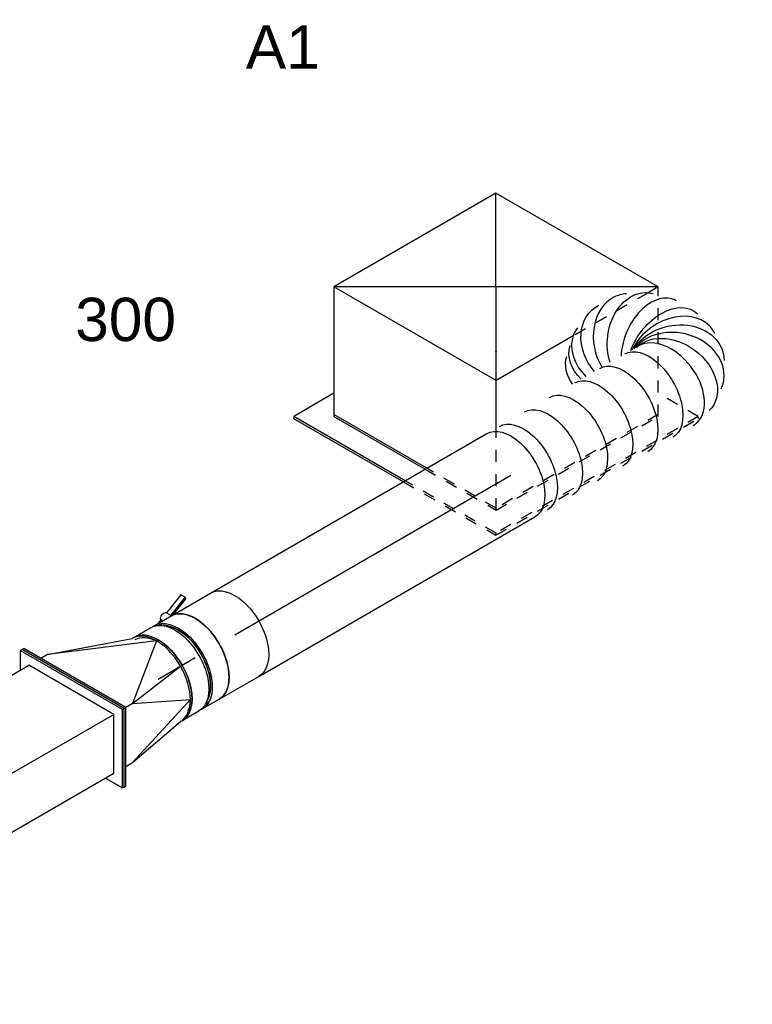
# Model space of a CAD drawing. Extents: x -132501 to 411300, y -42818 to 427495.
# Tile 146 of 256: x 10971 to 12494, y 71892 to 73939. Entities that reach past the tile are written whole.
import ezdxf
from ezdxf.enums import TextEntityAlignment as Align

# ---------------------------------------------------------------- set-up
doc = ezdxf.new("R2010")
doc.units = 0
doc.header["$LTSCALE"] = 50
doc.linetypes.add('CENTER2', pattern=[28.575, 19.05, -3.175, 3.175, -3.175])
doc.linetypes.add('STREEPJES', pattern=[0.1, 0.05, -0.05])
doc.layers.get('0').update_dxf_attribs({"linetype": 'CONTINUOUS'})
for name, color, linetype in [('WL570---_TOEVOER', 3, 'CONTINUOUS'), ('WL570---_TOEVOER_HL', 8, 'CONTINUOUS'), ('WL570---_TOEVOER_RST', 2, 'CONTINUOUS'), ('WL570---_TOEVOER_RST_HL', 1, 'CONTINUOUS'), ('WM570---_TOEVOER_PR', 1, 'CONTINUOUS'), ('WM570---_TOEVOER_RST_PR', 1, 'CONTINUOUS')]:
    doc.layers.add(name, color=color, linetype=linetype)
doc.styles.add('BURO-018', font='ARIAL.TTF', dxfattribs={"height": 63})

# ---------------------------------------------------------------- blocks, each defined once
blk = doc.blocks.new('*U1700')
at = {"color": 0, "ltscale": 10, "extrusion": (1.37781e-16, -7.95482e-17, -1)}
for centre, major_axis, ratio, start_param, end_param in [((338.3, 114.7, 2302.6), (17.4, -99.3), 0.809001, 1.564287, 3.3164), ((378.7, 104, 2302.6), (59.1, 81.4), 0.748878, 4.170824, 6.409244), ((309.2, 98.2, 2302.6), (67.7, -73.6), 0.726695, 2.180432, 3.141593), ((291.7, 82, 2302.6), (67.7, -73.6), 0.726695, 2.364499, 3.141593), ((409.3, 63.5, 2302.6), (92.8, 38.5), 0.646887, 4.248125, 6.368145), ((412.8, 28.2, 2302.6), (-96.1, 30.4), 0.803023, 0.669749, 3.317032), ((391.3, 5, 2302.6), (42.6, -91.2), 0.750739, 3.294741, 6.415485), ((0, 0, 2302.6), (0, 100), 0.57735, 0, 3.141593), ((30.1, 0, 2302.6), (0, 100), 0.57735, 0, 3.141593), ((90.4, 0, 2302.6), (0, 100), 0.57735, 0, 3.141593), ((150.6, 0, 2302.6), (0, 100), 0.57735, 0, 3.141593), ((210.9, 0, 2302.6), (0, 100), 0.57735, 0, 3.141593), ((271.2, 0, 2302.6), (0, 100), 0.57735, 0, 3.141593), ((331.4, 0, 2302.6), (0, 100), 0.57735, 0, 3.141593)]:
    blk.add_ellipse(centre, major_axis=major_axis, ratio=ratio, start_param=start_param, end_param=end_param, dxfattribs=at)
at = {"color": 0, "ltscale": 10}
for centre, major_axis, ratio, start_param, end_param in [((358.8, 113.8, 2302.6), (-25.1, -97.6), 0.803685, 3.310828, 5.055108), ((358.8, 113.8, 2302.6), (-25.1, -97.6), 0.803685, 2.972358, 3.310828), ((318.3, 106.5, 2302.6), (-54, 85), 0.764938, 0.13656, 1.187686), ((318.3, 106.5, 2302.6), (-54, 85), 0.764938, 6.146625, 6.419745), ((396.5, 85.8, 2302.6), (80, 60.7), 0.645571, 0.081322, 2.096925), ((396.5, 85.8, 2302.6), (80, 60.7), 0.645571, 6.201863, 6.364508), ((414.3, 44.9, 2302.6), (100.3, 8.7), 0.750739, 0.1323, 2.213133), ((405, 14.6, 2302.6), (-74.4, 68.1), 0.803023, 3.317032, 5.902454), ((372.7, 0, 2302.6), (13.1, -99.6), 0.646887, 0.084959, 3.056633), ((414.3, 44.9, 2302.6), (100.3, 8.7), 0.750739, 6.150885, 6.415485), ((405, 14.6, 2302.6), (-74.4, 68.1), 0.803023, 2.966153, 3.317032), ((372.7, 0, 2302.6), (13.1, -99.6), 0.646887, 6.198226, 6.368145)]:
    blk.add_ellipse(centre, major_axis=major_axis, ratio=ratio, start_param=start_param, end_param=end_param, dxfattribs=at)
at = {"layer": 'WM570---_TOEVOER_PR', "color": 1, "style": 'BURO-018'}
blk.add_attdef('POSNR', text='', height=90, dxfattribs=at).set_placement((0, 0), align=Align.MIDDLE)
blk = doc.blocks.new('*U1701')
at = {"color": 0, "ltscale": 10}
for p, q in [((0, 100, 1833.7), (663.2, 100, 1833.7)), ((0, -100, 1833.7), (663.2, -100, 1833.7))]:
    blk.add_line(p, q, dxfattribs=at)
at = {"color": 0, "ltscale": 10, "extrusion": (1.37781e-16, -7.95482e-17, -1)}
blk.add_ellipse((663.2, 0, 1833.7), major_axis=(0, 100), ratio=0.57735, start_param=0, end_param=3.141593, dxfattribs=at)
at = {"layer": 'WL570---_TOEVOER_HL', "linetype": 'CENTER2'}
blk.add_line((0, 0, 1833.7), (663.2, 0, 1833.7), dxfattribs=at)
at = {"layer": 'WM570---_TOEVOER_PR', "color": 1, "style": 'BURO-018'}
blk.add_attdef('POSNR', text='', height=90, dxfattribs=at).set_placement((0, 0), align=Align.MIDDLE)
blk = doc.blocks.new('*U1702')
at = {"color": 2, "ltscale": 10}
for p, q in [((-8.3, 127.7, 1800.1), (-52.6, 110.5, 1800.1)), ((-2.9, 118.2, 1800.1), (-8.3, 127.7, 1800.1)), ((-70, 103.7, 1800.1), (-79.6, 100, 1800.1)), ((-67.9, 100, 1800.1), (-70, 103.7, 1800.1)), ((-46.5, 100, 1800.1), (-52.8, 110.9, 1800.1)), ((-47.1, 101.1, 1800.1), (-2.9, 118.2, 1800.1)), ((-2.7, 116.2, 1800.1), (-44.4, 100, 1800.1)), ((-2.7, 116.2, 1800.1), (-2.9, 118.2, 1800.1)), ((-69.9, 95, 1800.1), (-78.1, 95, 1800.1)), ((-47.5, 100, 1800.1), (-46.5, 100, 1800.1)), ((-46.5, 100, 1800.1), (47.5, 100, 1800.1)), ((-69.9, -95, 1800.1), (-78.1, -95, 1800.1)), ((-47.5, -100, 1800.1), (47.5, -100, 1800.1))]:
    blk.add_line(p, q, dxfattribs=at)
at = {"color": 2, "ltscale": 10, "extrusion": (4.80741e-17, -2.77556e-17, -1)}
for centre, major_axis, start_param in [((-61.2, 106.1, 1800.1), (-8.4, -4.85), 0.434478), ((47.5, 0, 1800.1), (0, 100), 0)]:
    blk.add_ellipse(centre, major_axis=major_axis, ratio=0.57735, start_param=start_param, end_param=3.141593, dxfattribs=at)
at = {"color": 2, "ltscale": 10}
for centre, major_axis, start_param, end_param in [((-87.9, 0, 1800.1), (0, 95), 3.434174, 5.990604), ((-47.5, 0, 1800.1), (0, 100), 3.141593, 6.283185)]:
    blk.add_ellipse(centre, major_axis=major_axis, ratio=0.57735, start_param=start_param, end_param=end_param, dxfattribs=at)
at = {"layer": 'WL570---_TOEVOER', "color": 1, "style": 'BURO-018'}
blk.add_attdef('I', text='', height=90, dxfattribs=at).set_placement((0, 0), align=Align.MIDDLE)
at = {"layer": 'WM570---_TOEVOER_PR', "color": 1, "style": 'BURO-018'}
blk.add_attdef('POSNR', text='', height=90, dxfattribs=at).set_placement((0, 0), align=Align.MIDDLE)
blk = doc.blocks.new('*U1703')
at = {"color": 0, "ltscale": 10}
for p, q in [((-44.5, 100, 1735), (-4.1, 100, 1735)), ((4.1, 100, 1735), (44.5, 100, 1735)), ((-44.5, -100, 1735), (-4.1, -100, 1735)), ((4.1, -100, 1735), (44.5, -100, 1735))]:
    blk.add_line(p, q, dxfattribs=at)
at = {"color": 0, "ltscale": 10, "extrusion": (1.37781e-16, -7.95482e-17, -1)}
for centre, major_axis, start_param, end_param in [((-44.5, 0, 1735), (0, 100), 0, 3.141593), ((-4.1, 0, 1735), (0, 100), 0, 3.141593), ((4.1, 0, 1735), (0, 100), 0, 3.212362), ((4.1, 0, 1735), (0, 100), 6.212416, 6.280044), ((4.1, 0, 1735), (0, 95), 0.292582, 2.849011), ((44.5, 0, 1735), (0, 100), 0, 3.141593)]:
    blk.add_ellipse(centre, major_axis=major_axis, ratio=0.57735, start_param=start_param, end_param=end_param, dxfattribs=at)
at = {"layer": 'WL570---_TOEVOER_HL', "linetype": 'CENTER2'}
blk.add_line((-44.5, 0, 1735), (44.5, 0, 1735), dxfattribs=at)
at = {"layer": 'WM570---_TOEVOER_PR', "color": 1, "style": 'BURO-018'}
blk.add_attdef('POSNR', text='', height=90, dxfattribs=at).set_placement((0, 0), align=Align.MIDDLE)
blk = doc.blocks.new('*U1704')
at = {"color": 0, "ltscale": 10}
for p, q in [((-24.5, 176.8, 1547.7), (-20.4, 176.8, 1547.7)), ((98, -35.4, 1547.7), (-24.5, 176.8, 1547.7)), ((102.1, -35.4, 1547.7), (-20.4, 176.8, 1547.7)), ((16.3, 141.4, 1547.7), (0, 141.4, 1547.7)), ((226.6, 53, 1547.7), (16.3, 141.4, 1547.7)), ((16.3, 141.4, 1547.7), (185.8, 82.3, 1547.7)), ((189.8, 82.3, 1547.7), (185.8, 82.3, 1547.7)), ((226.6, 53, 1547.7), (118.4, -35.4, 1547.7)), ((226.5, 53, 1547.7), (227.6, 51.2, 1547.7)), ((118.4, -35.4, 1547.7), (243.5, -17.7, 1547.7)), ((16.3, -176.8, 1547.7), (98, -35.4, 1547.7)), ((20.4, -176.8, 1547.7), (102.1, -35.4, 1547.7)), ((98, -35.4, 1547.7), (102.1, -35.4, 1547.7)), ((118.4, -35.4, 1547.7), (102.1, -35.4, 1547.7)), ((118.4, -35.4, 1547.7), (226.6, -88.4, 1547.7)), ((226.6, -88.4, 1547.7), (57.2, -141.4, 1547.7)), ((227.6, -86.6, 1547.7), (226.5, -88.3, 1547.7)), ((57.2, -141.4, 1547.7), (185.8, -117.7, 1547.7)), ((189.8, -117.7, 1547.7), (185.8, -117.7, 1547.7)), ((40.8, -141.4, 1547.7), (57.2, -141.4, 1547.7)), ((16.3, -176.8, 1547.7), (20.4, -176.8, 1547.7))]:
    blk.add_line(p, q, dxfattribs=at)
for centre in [(185.8, -17.7, 1547.7), (189.8, -17.7, 1547.7)]:
    blk.add_ellipse(centre, major_axis=(0, 100), ratio=0.57735, start_param=3.141593, end_param=6.283185, dxfattribs=at)
at = {"color": 0, "ltscale": 10, "extrusion": (1.37781e-16, -7.95482e-17, -1)}
for start_param, end_param in [(0, 0.730243), (2.411019, 2.764262)]:
    blk.add_ellipse((189.8, -17.7, 1547.7), major_axis=(0, 95), ratio=0.57735, start_param=start_param, end_param=end_param, dxfattribs=at)
at = {"layer": 'WM570---_TOEVOER_PR', "color": 1, "style": 'BURO-018'}
blk.add_attdef('POSNR', text='', height=90, dxfattribs=at).set_placement((0, 0), align=Align.MIDDLE)
blk = doc.blocks.new('*U1705')
at = {"color": 0, "ltscale": 10}
for p, q in [((6140, 176.8, -2814.2), (6119.6, 141.4, -2814.2)), ((6144.1, 176.8, -2814.2), (6140, 176.8, -2814.2)), ((6262.5, -35.4, -2814.2), (6140, 176.8, -2814.2)), ((6266.6, -35.4, -2814.2), (6144.1, 176.8, -2814.2)), ((4.1, 141.4, -2814.2), (6140, 141.4, -2814.2)), ((6242.1, -35.4, -2814.2), (6140, 141.4, -2814.2)), ((106.1, -35.4, -2814.2), (6242.1, -35.4, -2814.2)), ((6180.9, -141.4, -2814.2), (6242.1, -35.4, -2814.2)), ((6180.9, -176.8, -2814.2), (6262.5, -35.4, -2814.2)), ((6185, -176.8, -2814.2), (6266.6, -35.4, -2814.2)), ((6266.6, -35.4, -2814.2), (6262.5, -35.4, -2814.2)), ((44.9, -141.4, -2814.2), (6180.9, -141.4, -2814.2)), ((6160.5, -141.4, -2814.2), (6180.9, -176.8, -2814.2)), ((6185, -176.8, -2814.2), (6180.9, -176.8, -2814.2))]:
    blk.add_line(p, q, dxfattribs=at)
at = {"layer": 'WM570---_TOEVOER_PR', "color": 1, "style": 'BURO-018'}
blk.add_attdef('POSNR', text='', height=90, dxfattribs=at).set_placement((0, 0), align=Align.MIDDLE)
blk = doc.blocks.new('*U1924')
at = {"color": 0, "ltscale": 10}
for p, q in [((-224.7, 285.3, 3107.8), (-359.5, 52, 3107.8)), ((164.7, 285.3, 3107.8), (-224.7, 285.3, 3107.8)), ((-30, -52, 3107.8), (-224.7, 285.3, 3107.8)), ((359.5, -52, 3107.8), (-224.7, 285.3, 3107.8)), ((-30, -52, 3107.8), (164.7, 285.3, 3107.8)), ((359.5, -52, 3107.8), (164.7, 285.3, 3107.8)), ((-431.7, 93.7, 3107.8), (-433.8, 90.2, 3107.8)), ((-433.8, 90.2, 3107.8), (-302, -138.1, 3107.8)), ((-335.4, 93.7, 3107.8), (-431.7, 93.7, 3107.8)), ((-297.9, -138.1, 3107.8), (-431.7, 93.7, 3107.8)), ((-359.5, 52, 3107.8), (-249.7, -138.1, 3107.8)), ((-245.7, -138.1, 3107.8), (-357.4, 55.5, 3107.8)), ((-79.7, -138.1, 3107.8), (-30, -52, 3107.8)), ((155.4, -52, 3107.8), (-30, -52, 3107.8)), ((359.5, -52, 3107.8), (335.1, -52, 3107.8)), ((351, -66.7, 3107.8), (359.5, -52, 3107.8))]:
    blk.add_line(p, q, dxfattribs=at)
at = {"color": 8, "linetype": 'STREEPJES', "ltscale": 10}
for p, q in [((335.1, -52, 3107.8), (155.4, -52, 3107.8)), ((224.7, -285.3, 3107.8), (351, -66.7, 3107.8)), ((-302, -138.1, 3107.8), (-190.9, -330.6, 3107.8)), ((-188.8, -327, 3107.8), (-297.9, -138.1, 3107.8)), ((-249.7, -138.1, 3107.8), (-164.7, -285.3, 3107.8)), ((-162.7, -281.8, 3107.8), (-245.7, -138.1, 3107.8)), ((-164.7, -285.3, 3107.8), (-79.7, -138.1, 3107.8)), ((297, -327, 3107.8), (248.8, -243.6, 3107.8)), ((-164.7, -285.3, 3107.8), (224.7, -285.3, 3107.8)), ((226.8, -281.8, 3107.8), (-162.7, -281.8, 3107.8)), ((-190.9, -330.6, 3107.8), (-188.8, -327, 3107.8)), ((297, -327, 3107.8), (-188.8, -327, 3107.8)), ((295, -330.6, 3107.8), (297, -327, 3107.8)), ((-190.9, -330.6, 3107.8), (295, -330.6, 3107.8))]:
    blk.add_line(p, q, dxfattribs=at)
at = {"layer": 'WL570---_TOEVOER_RST_HL', "linetype": 'CENTER2'}
blk.add_circle((0, 0, 3107.8), 0.075, dxfattribs=at)
at = {"layer": 'WL570---_TOEVOER_RST', "color": 1, "style": 'BURO-018'}
for tag in ['MC', 'Q']:
    blk.add_attdef(tag, text='', height=90, dxfattribs=at).set_placement((0, 0), align=Align.MIDDLE)
at = {"layer": 'WM570---_TOEVOER_RST_PR', "color": 1, "style": 'BURO-018'}
blk.add_attdef('POSNR', text='', height=90, dxfattribs=at).set_placement((0, 0), align=Align.MIDDLE)

msp = doc.modelspace()

# ---------------------------------------------------------------- block references
at = {"layer": 'WL570---_TOEVOER', "rotation": 30.00000000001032}
for name, p in [('*U1700', (11991.9475, 72992.082, -2302.6301)), ('*U1701', (11417.6216, 72660.4948, -1833.695)), ('*U1702', (11376.468, 72636.7348, -1800.0932)), ('*U1704', (11084.9986, 72488.8672, -1547.6757)), ('*U1703', (11296.7771, 72590.7252, -1735.0259)), ('*U1705', (5742.8121, 69404.5544, 2814.2013))]:
    msp.add_blockref(name, p, dxfattribs=at)
at = {"layer": 'WL570---_TOEVOER_RST'}
ref = msp.add_blockref('*U1924', (11961, 73249.0978, -3107.7784), dxfattribs=dict(at, rotation=30.00000000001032))
ref.add_attrib('Q', '300', dxfattribs={"color": 1, "height": 90, "style": 'BURO-018'}).set_placement((11190.7589, 73316.167), align=Align.MIDDLE)
ref.add_attrib('MC', 'A1', dxfattribs={"color": 1, "height": 90, "style": 'BURO-018'}).set_placement((11517.7958, 73882.6115), align=Align.MIDDLE)

doc.saveas('drawing.dxf')
